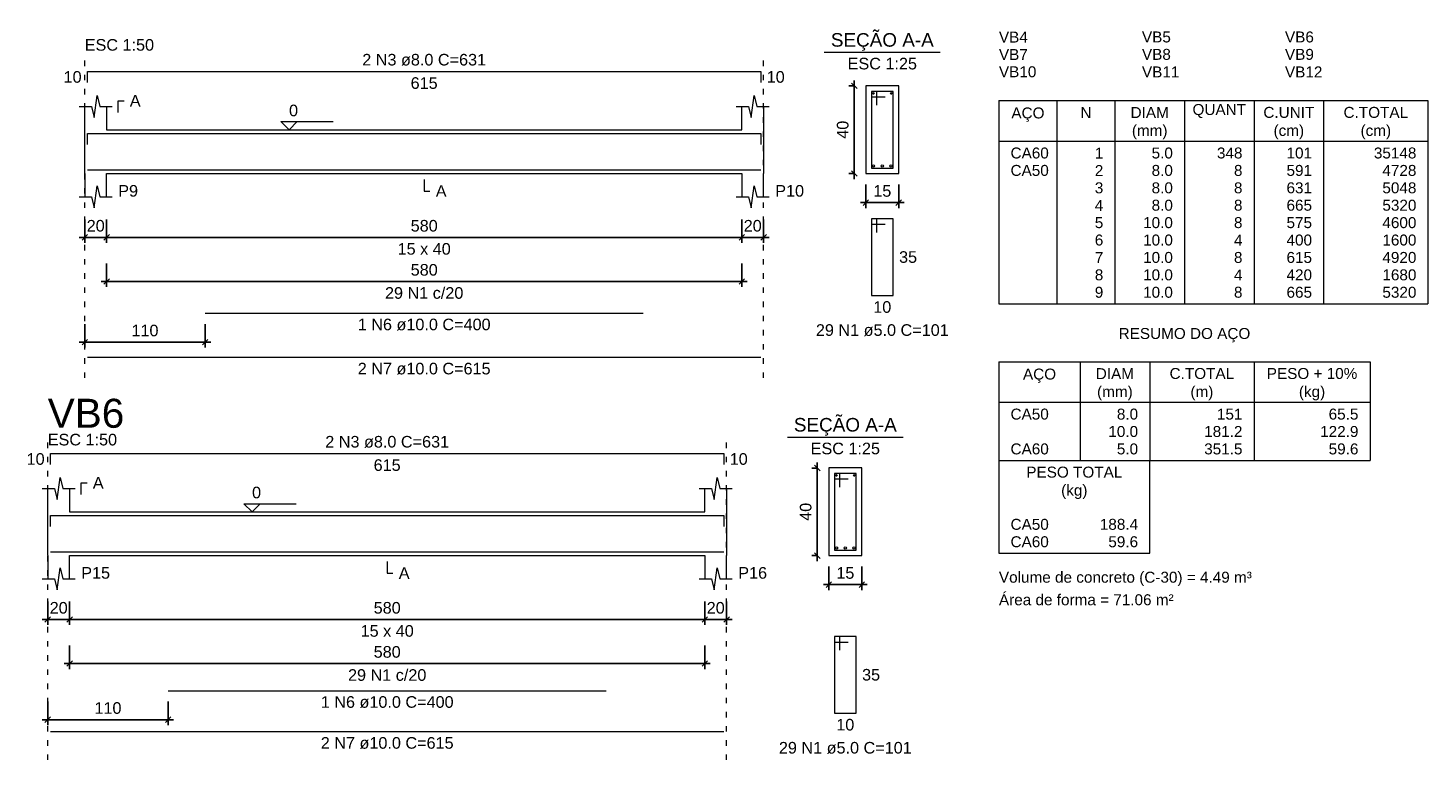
# Model space of a CAD drawing. Header units: millimetres. Extents: x 10789 to 19217, y 2620 to 5346.
# Tile 24 of 49: x 11112 to 11138, y 2808 to 2822. Entities that reach past the tile are written whole.
import ezdxf

# ---------------------------------------------------------------- set-up
doc = ezdxf.new("R2010")
doc.units = ezdxf.units.MM
doc.linetypes.add('DOT2', pattern=[3.175, 0, -3.175])
for name, color, linetype, lineweight in [('Descrição da armadura', 7, 'Continuous', 5), ('DT-Barras na forma', 40, 'Continuous', 5), ('DT-Barras no corte', 5, 'Continuous', 5), ('DT-Barras rebatidas', 40, 'Continuous', 5), ('DT-Cotas', 4, 'Continuous', 5), ('DT-Forma', 5, 'Continuous', 5), ('DT-Pontilhado', 7, 'DOT2', 5), ('DT-Relação do aço', 7, 'Continuous', 5), ('DT-Textos', 7, 'Continuous', 5), ('DT-Título', 7, 'Continuous', 20), ('Textos armaduras', 7, 'Continuous', 5)]:
    doc.layers.add(name, color=color, linetype=linetype, lineweight=lineweight)
doc.styles.add('Arial', font='arial.ttf')
doc.styles.get("Standard").update_dxf_attribs({"font": 'arial.ttf'})
doc.dimstyles.new('UM_25.000000', dxfattribs={"dimtxt": 0.18, "dimasz": 0.1, "dimexe": 0.1, "dimexo": 0.2, "dimgap": 0, "dimtad": 1, "dimtih": 1, "dimtoh": 1, "dimdec": 1, "dimlfac": 25, "dimzin": 0, "dimdsep": 46, "dimtxsty": 'Standard', "dimcen": 0.09, "dimdle": 0.1, "dimclrd": 256, "dimclre": 256, "dimclrt": 7, "dimadec": 1, "dimazin": 2, "dimtfac": 1, "dimtdec": 1, "dimtofl": 0, "dimtmove": 0, "dimatfit": 3, "dimfxl": 1, "dimtolj": 1, "dimarcsym": 0})
doc.dimstyles.new('UM_50.000000', dxfattribs={"dimtxt": 0.18, "dimasz": 0.2, "dimexe": 0.2, "dimexo": 0.5, "dimgap": 0, "dimtad": 1, "dimtih": 1, "dimtoh": 1, "dimlfac": 50, "dimzin": 0, "dimdsep": 46, "dimtxsty": 'Standard', "dimcen": 0.09, "dimdle": 0.2, "dimclrd": 256, "dimclre": 256, "dimclrt": 7, "dimazin": 0, "dimtfac": 1, "dimtofl": 0, "dimtmove": 0, "dimatfit": 3, "dimfxl": 1, "dimtolj": 1, "dimtzin": 0, "dimarcsym": 0})

# ---------------------------------------------------------------- blocks, each defined once
blk = doc.blocks.new('_Oblique')
at = {"color": 0, "linetype": 'ByBlock', "lineweight": -2}
blk.add_line((-0.5, -0.5), (0.5, 0.5), dxfattribs=at)
blk = doc.blocks.new('*D70')
at = {"layer": 'Defpoints', "color": 0, "transparency": 16777216}
for p in [(11113.006, 2818.462), (11113.406, 2818.462), (11113.406, 2817.933)]:
    blk.add_point(p, dxfattribs=at)
at = {"layer": 'DT-Cotas', "lineweight": -2, "transparency": 16777216}
for p, q in [((11113.006, 2818.262), (11113.006, 2817.833)), ((11113.406, 2818.262), (11113.406, 2817.833)), ((11112.906, 2817.933), (11113.506, 2817.933))]:
    blk.add_line(p, q, dxfattribs=at)
at = {"layer": 'DT-Cotas', "lineweight": -2, "transparency": 16777216, "xscale": 0.1, "yscale": 0.1, "zscale": 0.1, "rotation": 180}
blk.add_blockref('_Oblique', (11113.006, 2817.933), dxfattribs=at)
at = {"layer": 'DT-Cotas', "lineweight": -2, "transparency": 16777216, "xscale": 0.1, "yscale": 0.1, "zscale": 0.1}
blk.add_blockref('_Oblique', (11113.406, 2817.933), dxfattribs=at)
at = {"layer": 'DT-Cotas', "color": 7, "transparency": 16777216, "insert": (11113.206, 2818.144), "char_height": 0.2118, "attachment_point": 5, "rotation": 0.0057, "style": 'Arial'}
blk.add_mtext('\\A1;20', dxfattribs=at)
blk = doc.blocks.new('*D71')
at = {"layer": 'Defpoints', "color": 0, "transparency": 16777216}
for p in [(11113.406, 2818.462), (11125.006, 2818.462), (11125.006, 2817.933)]:
    blk.add_point(p, dxfattribs=at)
at = {"layer": 'DT-Cotas', "lineweight": -2, "transparency": 16777216}
for p, q in [((11113.406, 2818.262), (11113.406, 2817.833)), ((11125.006, 2818.262), (11125.006, 2817.833)), ((11113.306, 2817.933), (11125.106, 2817.933))]:
    blk.add_line(p, q, dxfattribs=at)
at = {"layer": 'DT-Cotas', "lineweight": -2, "transparency": 16777216, "xscale": 0.1, "yscale": 0.1, "zscale": 0.1, "rotation": 180}
blk.add_blockref('_Oblique', (11113.406, 2817.933), dxfattribs=at)
at = {"layer": 'DT-Cotas', "lineweight": -2, "transparency": 16777216, "xscale": 0.1, "yscale": 0.1, "zscale": 0.1}
blk.add_blockref('_Oblique', (11125.006, 2817.933), dxfattribs=at)
at = {"layer": 'DT-Cotas', "color": 7, "transparency": 16777216, "insert": (11119.206, 2818.144), "char_height": 0.2118, "attachment_point": 5, "rotation": 0.0057, "style": 'Arial'}
blk.add_mtext('\\A1;580', dxfattribs=at)
blk = doc.blocks.new('*D72')
at = {"layer": 'Defpoints', "color": 0, "transparency": 16777216}
for p in [(11125.006, 2818.462), (11125.406, 2818.462), (11125.406, 2817.933)]:
    blk.add_point(p, dxfattribs=at)
at = {"layer": 'DT-Cotas', "lineweight": -2, "transparency": 16777216}
for p, q in [((11125.006, 2818.262), (11125.006, 2817.833)), ((11125.406, 2818.262), (11125.406, 2817.833)), ((11124.906, 2817.933), (11125.506, 2817.933))]:
    blk.add_line(p, q, dxfattribs=at)
at = {"layer": 'DT-Cotas', "lineweight": -2, "transparency": 16777216, "xscale": 0.1, "yscale": 0.1, "zscale": 0.1, "rotation": 180}
blk.add_blockref('_Oblique', (11125.006, 2817.933), dxfattribs=at)
at = {"layer": 'DT-Cotas', "lineweight": -2, "transparency": 16777216, "xscale": 0.1, "yscale": 0.1, "zscale": 0.1}
blk.add_blockref('_Oblique', (11125.406, 2817.933), dxfattribs=at)
at = {"layer": 'DT-Cotas', "color": 7, "transparency": 16777216, "insert": (11125.206, 2818.144), "char_height": 0.2118, "attachment_point": 5, "rotation": 0.0057, "style": 'Arial'}
blk.add_mtext('\\A1;20', dxfattribs=at)
blk = doc.blocks.new('*D73')
at = {"layer": 'Defpoints', "color": 0, "transparency": 16777216}
for p in [(11113.406, 2817.657), (11125.006, 2817.657), (11125.006, 2817.128)]:
    blk.add_point(p, dxfattribs=at)
at = {"layer": 'DT-Cotas', "lineweight": -2, "transparency": 16777216}
for p, q in [((11113.406, 2817.457), (11113.406, 2817.028)), ((11125.006, 2817.457), (11125.006, 2817.028)), ((11113.306, 2817.128), (11125.106, 2817.128))]:
    blk.add_line(p, q, dxfattribs=at)
at = {"layer": 'DT-Cotas', "lineweight": -2, "transparency": 16777216, "xscale": 0.1, "yscale": 0.1, "zscale": 0.1, "rotation": 180}
blk.add_blockref('_Oblique', (11113.406, 2817.128), dxfattribs=at)
at = {"layer": 'DT-Cotas', "lineweight": -2, "transparency": 16777216, "xscale": 0.1, "yscale": 0.1, "zscale": 0.1}
blk.add_blockref('_Oblique', (11125.006, 2817.128), dxfattribs=at)
at = {"layer": 'DT-Cotas', "color": 7, "transparency": 16777216, "insert": (11119.206, 2817.34), "char_height": 0.2118, "attachment_point": 5, "rotation": 0.0057, "style": 'Arial'}
blk.add_mtext('\\A1;580', dxfattribs=at)
blk = doc.blocks.new('*D74')
at = {"layer": 'Defpoints', "color": 0, "transparency": 16777216}
for p in [(11113.006, 2816.55), (11115.206, 2816.55), (11113.006, 2816.021)]:
    blk.add_point(p, dxfattribs=at)
at = {"layer": 'DT-Cotas', "lineweight": -2, "transparency": 16777216}
for p, q in [((11113.006, 2816.35), (11113.006, 2815.921)), ((11115.206, 2816.35), (11115.206, 2815.921)), ((11115.306, 2816.021), (11112.906, 2816.021))]:
    blk.add_line(p, q, dxfattribs=at)
at = {"layer": 'DT-Cotas', "lineweight": -2, "transparency": 16777216, "xscale": 0.1, "yscale": 0.1, "zscale": 0.1, "rotation": 180}
blk.add_blockref('_Oblique', (11113.006, 2816.021), dxfattribs=at)
at = {"layer": 'DT-Cotas', "lineweight": -2, "transparency": 16777216, "xscale": 0.1, "yscale": 0.1, "zscale": 0.1}
blk.add_blockref('_Oblique', (11115.206, 2816.021), dxfattribs=at)
at = {"layer": 'DT-Cotas', "color": 7, "transparency": 16777216, "insert": (11114.106, 2816.232), "char_height": 0.2118, "attachment_point": 5, "rotation": 0.0057, "style": 'Arial'}
blk.add_mtext('\\A1;110', dxfattribs=at)
blk = doc.blocks.new('*D75')
at = {"layer": 'Defpoints', "color": 0, "transparency": 16777216}
for p in [(11127.061, 2820.698), (11127.273, 2820.698), (11127.273, 2819.098)]:
    blk.add_point(p, dxfattribs=at)
at = {"layer": 'DT-Cotas', "lineweight": -2, "transparency": 16777216}
for p, q in [((11127.073, 2820.698), (11126.961, 2820.698)), ((11127.061, 2818.998), (11127.061, 2820.798)), ((11127.073, 2819.098), (11126.961, 2819.098))]:
    blk.add_line(p, q, dxfattribs=at)
at = {"layer": 'DT-Cotas', "lineweight": -2, "transparency": 16777216, "xscale": 0.1, "yscale": 0.1, "zscale": 0.1}
for p, rotation in [((11127.061, 2820.698), 90), ((11127.061, 2819.098), 270)]:
    blk.add_blockref('_Oblique', p, dxfattribs=dict(at, rotation=rotation))
at = {"layer": 'DT-Cotas', "color": 7, "transparency": 16777216, "insert": (11126.85, 2819.898), "char_height": 0.2118, "attachment_point": 5, "rotation": 90, "style": 'Arial'}
blk.add_mtext('\\A1;40', dxfattribs=at)
blk = doc.blocks.new('*D76')
at = {"layer": 'Defpoints', "color": 0, "transparency": 16777216}
for p in [(11127.273, 2819.098), (11127.873, 2819.098), (11127.873, 2818.568)]:
    blk.add_point(p, dxfattribs=at)
at = {"layer": 'DT-Cotas', "lineweight": -2, "transparency": 16777216}
for p, q in [((11127.273, 2818.898), (11127.273, 2818.468)), ((11127.873, 2818.898), (11127.873, 2818.468)), ((11127.173, 2818.568), (11127.973, 2818.568))]:
    blk.add_line(p, q, dxfattribs=at)
at = {"layer": 'DT-Cotas', "lineweight": -2, "transparency": 16777216, "xscale": 0.1, "yscale": 0.1, "zscale": 0.1, "rotation": 180}
blk.add_blockref('_Oblique', (11127.273, 2818.568), dxfattribs=at)
at = {"layer": 'DT-Cotas', "lineweight": -2, "transparency": 16777216, "xscale": 0.1, "yscale": 0.1, "zscale": 0.1}
blk.add_blockref('_Oblique', (11127.873, 2818.568), dxfattribs=at)
at = {"layer": 'DT-Cotas', "color": 7, "transparency": 16777216, "insert": (11127.573, 2818.78), "char_height": 0.2118, "attachment_point": 5, "rotation": 0.0057, "style": 'Arial'}
blk.add_mtext('\\A1;15', dxfattribs=at)
blk = doc.blocks.new('*D83')
at = {"layer": 'Defpoints', "color": 0, "transparency": 16777216}
for p in [(11112.33, 2811.489), (11112.73, 2811.489), (11112.73, 2810.959)]:
    blk.add_point(p, dxfattribs=at)
at = {"layer": 'DT-Cotas', "lineweight": -2, "transparency": 16777216}
for p, q in [((11112.33, 2811.289), (11112.33, 2810.859)), ((11112.73, 2811.289), (11112.73, 2810.859)), ((11112.23, 2810.959), (11112.83, 2810.959))]:
    blk.add_line(p, q, dxfattribs=at)
at = {"layer": 'DT-Cotas', "lineweight": -2, "transparency": 16777216, "xscale": 0.1, "yscale": 0.1, "zscale": 0.1, "rotation": 180}
blk.add_blockref('_Oblique', (11112.33, 2810.959), dxfattribs=at)
at = {"layer": 'DT-Cotas', "lineweight": -2, "transparency": 16777216, "xscale": 0.1, "yscale": 0.1, "zscale": 0.1}
blk.add_blockref('_Oblique', (11112.73, 2810.959), dxfattribs=at)
at = {"layer": 'DT-Cotas', "color": 7, "transparency": 16777216, "insert": (11112.53, 2811.171), "char_height": 0.2118, "attachment_point": 5, "rotation": 0.0057, "style": 'Arial'}
blk.add_mtext('\\A1;20', dxfattribs=at)
blk = doc.blocks.new('*D84')
at = {"layer": 'Defpoints', "color": 0, "transparency": 16777216}
for p in [(11112.73, 2811.489), (11124.33, 2811.489), (11124.33, 2810.959)]:
    blk.add_point(p, dxfattribs=at)
at = {"layer": 'DT-Cotas', "lineweight": -2, "transparency": 16777216}
for p, q in [((11112.73, 2811.289), (11112.73, 2810.859)), ((11124.33, 2811.289), (11124.33, 2810.859)), ((11112.63, 2810.959), (11124.43, 2810.959))]:
    blk.add_line(p, q, dxfattribs=at)
at = {"layer": 'DT-Cotas', "lineweight": -2, "transparency": 16777216, "xscale": 0.1, "yscale": 0.1, "zscale": 0.1, "rotation": 180}
blk.add_blockref('_Oblique', (11112.73, 2810.959), dxfattribs=at)
at = {"layer": 'DT-Cotas', "lineweight": -2, "transparency": 16777216, "xscale": 0.1, "yscale": 0.1, "zscale": 0.1}
blk.add_blockref('_Oblique', (11124.33, 2810.959), dxfattribs=at)
at = {"layer": 'DT-Cotas', "color": 7, "transparency": 16777216, "insert": (11118.53, 2811.171), "char_height": 0.2118, "attachment_point": 5, "rotation": 0.0057, "style": 'Arial'}
blk.add_mtext('\\A1;580', dxfattribs=at)
blk = doc.blocks.new('*D85')
at = {"layer": 'Defpoints', "color": 0, "transparency": 16777216}
for p in [(11124.33, 2811.489), (11124.73, 2811.489), (11124.73, 2810.959)]:
    blk.add_point(p, dxfattribs=at)
at = {"layer": 'DT-Cotas', "lineweight": -2, "transparency": 16777216}
for p, q in [((11124.33, 2811.289), (11124.33, 2810.859)), ((11124.73, 2811.289), (11124.73, 2810.859)), ((11124.23, 2810.959), (11124.83, 2810.959))]:
    blk.add_line(p, q, dxfattribs=at)
at = {"layer": 'DT-Cotas', "lineweight": -2, "transparency": 16777216, "xscale": 0.1, "yscale": 0.1, "zscale": 0.1, "rotation": 180}
blk.add_blockref('_Oblique', (11124.33, 2810.959), dxfattribs=at)
at = {"layer": 'DT-Cotas', "lineweight": -2, "transparency": 16777216, "xscale": 0.1, "yscale": 0.1, "zscale": 0.1}
blk.add_blockref('_Oblique', (11124.73, 2810.959), dxfattribs=at)
at = {"layer": 'DT-Cotas', "color": 7, "transparency": 16777216, "insert": (11124.53, 2811.171), "char_height": 0.2118, "attachment_point": 5, "rotation": 0.0057, "style": 'Arial'}
blk.add_mtext('\\A1;20', dxfattribs=at)
blk = doc.blocks.new('*D86')
at = {"layer": 'Defpoints', "color": 0, "transparency": 16777216}
for p in [(11112.73, 2810.684), (11124.33, 2810.684), (11124.33, 2810.155)]:
    blk.add_point(p, dxfattribs=at)
at = {"layer": 'DT-Cotas', "lineweight": -2, "transparency": 16777216}
for p, q in [((11112.73, 2810.484), (11112.73, 2810.055)), ((11124.33, 2810.484), (11124.33, 2810.055)), ((11112.63, 2810.155), (11124.43, 2810.155))]:
    blk.add_line(p, q, dxfattribs=at)
at = {"layer": 'DT-Cotas', "lineweight": -2, "transparency": 16777216, "xscale": 0.1, "yscale": 0.1, "zscale": 0.1, "rotation": 180}
blk.add_blockref('_Oblique', (11112.73, 2810.155), dxfattribs=at)
at = {"layer": 'DT-Cotas', "lineweight": -2, "transparency": 16777216, "xscale": 0.1, "yscale": 0.1, "zscale": 0.1}
blk.add_blockref('_Oblique', (11124.33, 2810.155), dxfattribs=at)
at = {"layer": 'DT-Cotas', "color": 7, "transparency": 16777216, "insert": (11118.53, 2810.366), "char_height": 0.2118, "attachment_point": 5, "rotation": 0.0057, "style": 'Arial'}
blk.add_mtext('\\A1;580', dxfattribs=at)
blk = doc.blocks.new('*D87')
at = {"layer": 'Defpoints', "color": 0, "transparency": 16777216}
for p in [(11112.33, 2809.66), (11114.53, 2809.66), (11112.33, 2809.13)]:
    blk.add_point(p, dxfattribs=at)
at = {"layer": 'DT-Cotas', "lineweight": -2, "transparency": 16777216}
for p, q in [((11112.33, 2809.46), (11112.33, 2809.03)), ((11114.53, 2809.46), (11114.53, 2809.03)), ((11114.63, 2809.13), (11112.23, 2809.13))]:
    blk.add_line(p, q, dxfattribs=at)
at = {"layer": 'DT-Cotas', "lineweight": -2, "transparency": 16777216, "xscale": 0.1, "yscale": 0.1, "zscale": 0.1, "rotation": 180}
blk.add_blockref('_Oblique', (11112.33, 2809.13), dxfattribs=at)
at = {"layer": 'DT-Cotas', "lineweight": -2, "transparency": 16777216, "xscale": 0.1, "yscale": 0.1, "zscale": 0.1}
blk.add_blockref('_Oblique', (11114.53, 2809.13), dxfattribs=at)
at = {"layer": 'DT-Cotas', "color": 7, "transparency": 16777216, "insert": (11113.43, 2809.342), "char_height": 0.2118, "attachment_point": 5, "rotation": 0.0057, "style": 'Arial'}
blk.add_mtext('\\A1;110', dxfattribs=at)
blk = doc.blocks.new('*D88')
at = {"layer": 'Defpoints', "color": 0, "transparency": 16777216}
for p in [(11126.386, 2813.724), (11126.598, 2813.724), (11126.598, 2812.124)]:
    blk.add_point(p, dxfattribs=at)
at = {"layer": 'DT-Cotas', "lineweight": -2, "transparency": 16777216}
for p, q in [((11126.386, 2812.024), (11126.386, 2813.824)), ((11126.398, 2813.724), (11126.286, 2813.724)), ((11126.398, 2812.124), (11126.286, 2812.124))]:
    blk.add_line(p, q, dxfattribs=at)
at = {"layer": 'DT-Cotas', "lineweight": -2, "transparency": 16777216, "xscale": 0.1, "yscale": 0.1, "zscale": 0.1}
for p, rotation in [((11126.386, 2813.724), 90), ((11126.386, 2812.124), 270)]:
    blk.add_blockref('_Oblique', p, dxfattribs=dict(at, rotation=rotation))
at = {"layer": 'DT-Cotas', "color": 7, "transparency": 16777216, "insert": (11126.174, 2812.924), "char_height": 0.2118, "attachment_point": 5, "rotation": 90, "style": 'Arial'}
blk.add_mtext('\\A1;40', dxfattribs=at)
blk = doc.blocks.new('*D89')
at = {"layer": 'Defpoints', "color": 0, "transparency": 16777216}
for p in [(11126.598, 2812.124), (11127.198, 2812.124), (11127.198, 2811.595)]:
    blk.add_point(p, dxfattribs=at)
at = {"layer": 'DT-Cotas', "lineweight": -2, "transparency": 16777216}
for p, q in [((11126.598, 2811.924), (11126.598, 2811.495)), ((11127.198, 2811.924), (11127.198, 2811.495)), ((11126.498, 2811.595), (11127.298, 2811.595))]:
    blk.add_line(p, q, dxfattribs=at)
at = {"layer": 'DT-Cotas', "lineweight": -2, "transparency": 16777216, "xscale": 0.1, "yscale": 0.1, "zscale": 0.1, "rotation": 180}
blk.add_blockref('_Oblique', (11126.598, 2811.595), dxfattribs=at)
at = {"layer": 'DT-Cotas', "lineweight": -2, "transparency": 16777216, "xscale": 0.1, "yscale": 0.1, "zscale": 0.1}
blk.add_blockref('_Oblique', (11127.198, 2811.595), dxfattribs=at)
at = {"layer": 'DT-Cotas', "color": 7, "transparency": 16777216, "insert": (11126.898, 2811.807), "char_height": 0.2118, "attachment_point": 5, "rotation": 0.0057, "style": 'Arial'}
blk.add_mtext('\\A1;15', dxfattribs=at)

msp = doc.modelspace()

# ---------------------------------------------------------------- linework, layer by layer
at = {"layer": 'DT-Barras na forma'}
for p, q in [((11127.47311, 2820.59755), (11127.37311, 2820.59755)), ((11127.37311, 2820.59755), (11127.37311, 2819.19755)), ((11127.77311, 2820.59755), (11127.37311, 2820.59755)), ((11127.37311, 2820.59755), (11127.37311, 2820.49755)), ((11127.37311, 2820.49755), (11127.62311, 2820.49755)), ((11127.47311, 2820.34755), (11127.47311, 2820.59755)), ((11127.77311, 2819.19755), (11127.77311, 2820.59755)), ((11127.37311, 2819.19755), (11127.77311, 2819.19755)), ((11126.79754, 2813.62436), (11126.69754, 2813.62436)), ((11126.69754, 2813.62436), (11126.69754, 2812.22436)), ((11127.09754, 2813.62436), (11126.69754, 2813.62436)), ((11126.69754, 2813.62436), (11126.69754, 2813.52436)), ((11126.69754, 2813.52436), (11126.94754, 2813.52436)), ((11126.79754, 2813.37436), (11126.79754, 2813.62436)), ((11127.09754, 2812.22436), (11127.09754, 2813.62436)), ((11126.69754, 2812.22436), (11127.09754, 2812.22436))]:
    msp.add_line(p, q, dxfattribs=at)
for points in [[(11113.05552, 2819.62955), (11113.05552, 2819.82955), (11125.35552, 2819.82955), (11125.35552, 2819.62955)], [(11113.05552, 2819.16755), (11125.35552, 2819.16755)], [(11115.20552, 2819.16755), (11123.20552, 2819.16755)], [(11112.37996, 2812.65636), (11112.37996, 2812.85636), (11124.67996, 2812.85636), (11124.67996, 2812.65636)], [(11112.37996, 2812.19436), (11124.67996, 2812.19436)], [(11114.52996, 2812.19436), (11122.52996, 2812.19436)]]:
    msp.add_lwpolyline(points, dxfattribs=at)
at = {"layer": 'DT-Barras no corte'}
for centre, radius in [((11127.40911, 2820.56155), 0.016), ((11127.73711, 2820.56155), 0.016), ((11127.41311, 2819.23755), 0.02), ((11127.57311, 2819.23755), 0.02), ((11127.73311, 2819.23755), 0.02), ((11126.73354, 2813.58836), 0.016), ((11127.06154, 2813.58836), 0.016), ((11126.73754, 2812.26436), 0.02), ((11126.89754, 2812.26436), 0.02), ((11127.05754, 2812.26436), 0.02)]:
    msp.add_circle(centre, radius, dxfattribs=at)
at = {"layer": 'DT-Barras rebatidas'}
for p, q in [((11113.05552, 2820.75915), (11113.05552, 2820.95915)), ((11113.05552, 2820.95915), (11125.35552, 2820.95915)), ((11125.35552, 2820.95915), (11125.35552, 2820.75915)), ((11127.47311, 2818.2716), (11127.37311, 2818.2716)), ((11127.37311, 2818.2716), (11127.37311, 2816.8716)), ((11127.77311, 2818.2716), (11127.37311, 2818.2716)), ((11127.37311, 2818.2716), (11127.37311, 2818.1716)), ((11127.37311, 2818.1716), (11127.62311, 2818.1716)), ((11127.47311, 2818.0216), (11127.47311, 2818.2716)), ((11127.77311, 2816.8716), (11127.77311, 2818.2716)), ((11127.37311, 2816.8716), (11127.77311, 2816.8716)), ((11115.20552, 2816.55012), (11123.20552, 2816.55012)), ((11113.05552, 2815.74485), (11125.35552, 2815.74485)), ((11112.37996, 2813.78596), (11112.37996, 2813.98596)), ((11112.37996, 2813.98596), (11124.67996, 2813.98596)), ((11124.67996, 2813.98596), (11124.67996, 2813.78596)), ((11126.79754, 2810.64766), (11126.69754, 2810.64766)), ((11126.69754, 2810.64766), (11126.69754, 2809.24766)), ((11127.09754, 2810.64766), (11126.69754, 2810.64766)), ((11126.69754, 2810.64766), (11126.69754, 2810.54766)), ((11126.69754, 2810.54766), (11126.94754, 2810.54766)), ((11126.79754, 2810.39766), (11126.79754, 2810.64766)), ((11127.09754, 2809.24766), (11127.09754, 2810.64766)), ((11114.52996, 2809.65972), (11122.52996, 2809.65972)), ((11126.69754, 2809.24766), (11127.09754, 2809.24766)), ((11112.37996, 2808.91252), (11124.67996, 2808.91252))]:
    msp.add_line(p, q, dxfattribs=at)
at = {"layer": 'DT-Forma'}
for p, q in [((11127.87311, 2820.69755), (11127.27311, 2820.69755)), ((11127.27311, 2820.69755), (11127.27311, 2820.69755)), ((11127.27311, 2820.69755), (11127.27311, 2819.09755)), ((11127.87311, 2819.09755), (11127.87311, 2820.69755)), ((11127.87311, 2820.69755), (11127.87311, 2820.69755)), ((11113.18052, 2820.12115), (11113.23052, 2820.52115)), ((11113.23052, 2820.52115), (11113.28052, 2820.32115)), ((11125.18052, 2820.12115), (11125.23052, 2820.52115)), ((11125.23052, 2820.52115), (11125.28052, 2820.32115)), ((11112.90552, 2820.32115), (11113.13052, 2820.32115)), ((11113.00552, 2819.89755), (11113.00552, 2820.32115)), ((11113.13052, 2820.32115), (11113.18052, 2820.12115)), ((11113.28052, 2820.32115), (11113.50552, 2820.32115)), ((11113.40552, 2820.32115), (11113.40552, 2819.89755)), ((11124.90552, 2820.32115), (11125.13052, 2820.32115)), ((11125.00552, 2819.89755), (11125.00552, 2820.32115)), ((11125.13052, 2820.32115), (11125.18052, 2820.12115)), ((11125.28052, 2820.32115), (11125.50552, 2820.32115)), ((11125.40552, 2820.32115), (11125.40552, 2819.89755)), ((11113.40552, 2819.89755), (11125.00552, 2819.89755)), ((11113.00552, 2819.09755), (11113.00552, 2818.67395)), ((11113.40552, 2818.67395), (11113.40552, 2819.09755)), ((11113.40552, 2819.09755), (11125.00552, 2819.09755)), ((11125.00552, 2819.09755), (11125.00552, 2818.67395)), ((11125.40552, 2818.67395), (11125.40552, 2819.09755)), ((11127.27311, 2819.09755), (11127.87311, 2819.09755)), ((11127.27311, 2819.09755), (11127.27311, 2819.09755)), ((11127.87311, 2819.09755), (11127.87311, 2819.09755)), ((11112.90552, 2818.67395), (11113.13052, 2818.67395)), ((11113.13052, 2818.67395), (11113.18052, 2818.47395)), ((11113.18052, 2818.47395), (11113.23052, 2818.87395)), ((11113.23052, 2818.87395), (11113.28052, 2818.67395)), ((11113.28052, 2818.67395), (11113.50552, 2818.67395)), ((11124.90552, 2818.67395), (11125.13052, 2818.67395)), ((11125.13052, 2818.67395), (11125.18052, 2818.47395)), ((11125.18052, 2818.47395), (11125.23052, 2818.87395)), ((11125.23052, 2818.87395), (11125.28052, 2818.67395)), ((11125.28052, 2818.67395), (11125.50552, 2818.67395)), ((11112.50496, 2813.14796), (11112.55496, 2813.54796)), ((11112.55496, 2813.54796), (11112.60496, 2813.34796)), ((11124.50496, 2813.14796), (11124.55496, 2813.54796)), ((11124.55496, 2813.54796), (11124.60496, 2813.34796)), ((11127.19754, 2813.72436), (11126.59754, 2813.72436)), ((11126.59754, 2813.72436), (11126.59754, 2813.72436)), ((11126.59754, 2813.72436), (11126.59754, 2812.12436)), ((11127.19754, 2812.12436), (11127.19754, 2813.72436)), ((11127.19754, 2813.72436), (11127.19754, 2813.72436)), ((11112.22996, 2813.34796), (11112.45496, 2813.34796)), ((11112.32996, 2812.92436), (11112.32996, 2813.34796)), ((11112.45496, 2813.34796), (11112.50496, 2813.14796)), ((11112.60496, 2813.34796), (11112.82996, 2813.34796)), ((11112.72996, 2813.34796), (11112.72996, 2812.92436)), ((11124.22996, 2813.34796), (11124.45496, 2813.34796)), ((11124.32996, 2812.92436), (11124.32996, 2813.34796)), ((11124.45496, 2813.34796), (11124.50496, 2813.14796)), ((11124.60496, 2813.34796), (11124.82996, 2813.34796)), ((11124.72996, 2813.34796), (11124.72996, 2812.92436)), ((11112.72996, 2812.92436), (11124.32996, 2812.92436)), ((11112.32996, 2812.12436), (11112.32996, 2811.70076)), ((11112.72996, 2811.70076), (11112.72996, 2812.12436)), ((11112.72996, 2812.12436), (11124.32996, 2812.12436)), ((11124.32996, 2812.12436), (11124.32996, 2811.70076)), ((11124.72996, 2811.70076), (11124.72996, 2812.12436)), ((11126.59754, 2812.12436), (11127.19754, 2812.12436)), ((11126.59754, 2812.12436), (11126.59754, 2812.12436)), ((11127.19754, 2812.12436), (11127.19754, 2812.12436)), ((11112.50496, 2811.50076), (11112.55496, 2811.90076)), ((11112.55496, 2811.90076), (11112.60496, 2811.70076)), ((11124.50496, 2811.50076), (11124.55496, 2811.90076)), ((11124.55496, 2811.90076), (11124.60496, 2811.70076)), ((11112.22996, 2811.70076), (11112.45496, 2811.70076)), ((11112.45496, 2811.70076), (11112.50496, 2811.50076)), ((11112.60496, 2811.70076), (11112.82996, 2811.70076)), ((11124.22996, 2811.70076), (11124.45496, 2811.70076)), ((11124.45496, 2811.70076), (11124.50496, 2811.50076)), ((11124.60496, 2811.70076), (11124.82996, 2811.70076))]:
    msp.add_line(p, q, dxfattribs=at)
at = {"layer": 'DT-Forma', "linetype": 'Continuous'}
for p, q in [((11113.00552, 2819.09755), (11113.00552, 2819.89755)), ((11125.40552, 2819.89755), (11125.40552, 2819.09755)), ((11112.32996, 2812.12436), (11112.32996, 2812.92436)), ((11124.72996, 2812.92436), (11124.72996, 2812.12436))]:
    msp.add_line(p, q, dxfattribs=at)
at = {"layer": 'DT-Pontilhado', "ltscale": 0.05}
for p, q in [((11113.00552, 2815.36801), (11113.00552, 2821.17095)), ((11125.40552, 2815.36801), (11125.40552, 2821.17095)), ((11112.32996, 2808.39482), (11112.32996, 2814.19776)), ((11124.72996, 2808.39482), (11124.72996, 2814.19776))]:
    msp.add_line(p, q, dxfattribs=at)
at = {"layer": 'DT-Relação do aço', "linetype": 'Continuous'}
for p, q in [((11129.70329, 2820.42965), (11137.53989, 2820.42965)), ((11129.70329, 2820.42965), (11129.70329, 2816.72315)), ((11130.76229, 2820.42965), (11130.76229, 2816.72315)), ((11131.82129, 2820.42965), (11131.82129, 2816.72315)), ((11133.09209, 2820.42965), (11133.09209, 2816.72315)), ((11134.36289, 2820.42965), (11134.36289, 2816.72315)), ((11135.63369, 2820.42965), (11135.63369, 2816.72315)), ((11137.53989, 2820.42965), (11137.53989, 2816.72315)), ((11129.70329, 2819.68835), (11137.53989, 2819.68835)), ((11129.70329, 2816.72315), (11137.53989, 2816.72315)), ((11129.70329, 2815.66415), (11129.70329, 2813.86385)), ((11129.70329, 2815.66415), (11136.48089, 2815.66415)), ((11131.18589, 2815.66415), (11131.18589, 2813.86385)), ((11132.45669, 2815.66415), (11132.45669, 2813.86385)), ((11134.36289, 2815.66415), (11134.36289, 2813.86385)), ((11136.48089, 2815.66415), (11136.48089, 2813.86385)), ((11129.70329, 2814.92285), (11136.48089, 2814.92285)), ((11129.70329, 2813.86385), (11136.48089, 2813.86385)), ((11129.70329, 2813.86385), (11129.70329, 2812.16945)), ((11132.45669, 2812.16945), (11132.45669, 2813.86385)), ((11129.70329, 2812.16945), (11132.45669, 2812.16945))]:
    msp.add_line(p, q, dxfattribs=at)
at = {"layer": 'DT-Textos'}
for p, q in [((11126.51411, 2821.31403), (11128.63211, 2821.31403)), ((11125.83854, 2814.28926), (11127.95654, 2814.28926))]:
    msp.add_line(p, q, dxfattribs=at)
for points in [[(11113.61732, 2820.21525), (11113.61732, 2820.42705), (11113.72322, 2820.42705)], [(11116.88552, 2820.04581), (11116.73726, 2819.89755), (11116.589, 2820.04581), (11117.5421, 2820.04581)], [(11119.20552, 2818.99165), (11119.20552, 2818.77985), (11119.31142, 2818.77985)], [(11112.94176, 2813.24206), (11112.94176, 2813.45386), (11113.04766, 2813.45386)], [(11116.20996, 2813.07262), (11116.0617, 2812.92436), (11115.91344, 2813.07262), (11116.86654, 2813.07262)], [(11118.52996, 2812.01846), (11118.52996, 2811.80666), (11118.63586, 2811.80666)]]:
    msp.add_lwpolyline(points, dxfattribs=at)

# ---------------------------------------------------------------- texts
at = {"layer": 'Descrição da armadura', "linetype": 'Continuous', "char_height": 0.2118, "attachment_point": 8, "line_spacing_factor": 0.798, "style": 'Arial'}
for s, insert, width in [('2 N3 ø8.0 C=631', (11119.20552, 2821.06505), 4.5347476), ('29 N1 c/20', (11119.20552, 2816.81011), 2.8693417), ('1 N6 ø10.0 C=400', (11119.20552, 2816.23242), 4.8647001), ('2 N7 ø10.0 C=615', (11119.20552, 2815.42715), 4.8647001), ('2 N3 ø8.0 C=631', (11118.52996, 2814.09186), 4.5347476), ('29 N1 c/20', (11118.52996, 2809.83692), 2.8693417), ('1 N6 ø10.0 C=400', (11118.52996, 2809.34202), 4.8647001), ('2 N7 ø10.0 C=615', (11118.52996, 2808.59482), 4.8647001)]:
    msp.add_mtext(s, dxfattribs=dict(at, insert=insert, width=width))
at = {"layer": 'Descrição da armadura', "color": 7, "linetype": 'Continuous', "char_height": 0.2118, "width": 4.8647001, "attachment_point": 8, "line_spacing_factor": 0.798, "style": 'Arial'}
for insert in [(11127.57311, 2816.1303), (11126.89754, 2808.50636)]:
    msp.add_mtext('29 N1 ø5.0 C=101', dxfattribs=dict(at, insert=insert))
at = {"layer": 'DT-Relação do aço', "linetype": 'Continuous', "char_height": 0.2, "line_spacing_factor": 0.798, "style": 'Arial'}
for s, insert, width, attachment_point in [('VB4', (11129.70329, 2821.48865), 1.1213752, 7), ('VB5', (11132.31549, 2821.48865), 1.1213752, 7), ('VB6', (11134.92769, 2821.48865), 1.1213752, 7), ('VB7', (11129.70329, 2821.17095), 1.1213752, 7), ('VB8', (11132.31549, 2821.17095), 1.1213752, 7), ('VB9', (11134.92769, 2821.17095), 1.1213752, 7), ('VB10', (11129.70329, 2820.85325), 1.4513278, 7), ('VB11', (11132.31549, 2820.85325), 1.4513278, 7), ('VB12', (11134.92769, 2820.85325), 1.4513278, 7), ('AÇO', (11130.23289, 2820.04255), 1.2856273, 8), ('N', (11131.29179, 2820.11195), 0.4284459, 8), ('DIAM', (11132.45669, 2820.11195), 1.4831933, 8), ('QUANT', (11133.72749, 2820.11195), 2.0764706, 8), ('C.UNIT', (11134.99829, 2820.11195), 1.9773979, 8), ('C.TOTAL', (11136.58679, 2820.11195), 2.5052061, 8), ('(mm)', (11132.45689, 2819.72455), 1.3835412, 8), ('(cm)', (11134.99789, 2819.72455), 1.1859752, 8), ('(cm)', (11136.58689, 2819.72455), 1.1859752, 8), ('RESUMO DO AÇO', (11133.09189, 2816.01755), 5.1091953, 8), ('DIAM', (11131.82129, 2815.34645), 1.4831933, 8), ('C.TOTAL', (11133.40979, 2815.34645), 2.5052061, 8), ('PESO + 10%', (11135.42189, 2815.34645), 3.5121553, 8), ('AÇO', (11130.44489, 2815.27655), 1.2856273, 8), ('(mm)', (11131.82089, 2814.95855), 1.3835412, 8), ('(m)', (11133.40989, 2814.95855), 0.8893366, 8), ('(kg)', (11135.42189, 2814.95855), 1.0217232, 8), ('CA50', (11129.91509, 2814.60515), 1.4840623, 7), ('8.0', (11132.24489, 2814.60515), 0.8247366, 9), ('151', (11134.15109, 2814.60515), 0.9898577, 9), ('65.5', (11136.26909, 2814.60515), 1.1546891, 9), ('10.0', (11132.24489, 2814.28745), 1.1546891, 9), ('181.2', (11134.15109, 2814.28745), 1.4846417, 9), ('122.9', (11136.26909, 2814.28745), 1.4846417, 9), ('CA60', (11129.91509, 2813.96975), 1.4840623, 7), ('5.0', (11132.24489, 2813.96975), 0.8247366, 9), ('351.5', (11134.15109, 2813.96975), 1.4846417, 9), ('59.6', (11136.26909, 2813.96975), 1.1546891, 9), ('PESO TOTAL', (11131.07999, 2813.54615), 3.7253644, 8), ('(kg)', (11131.07989, 2813.15855), 1.0217232, 8), ('CA50', (11129.91509, 2812.59305), 1.4840623, 7), ('188.4', (11132.24489, 2812.59305), 1.4846417, 9), ('CA60', (11129.91509, 2812.27535), 1.4840623, 7), ('59.6', (11132.24489, 2812.27535), 1.1546891, 9), ('Volume de concreto (C-30) = 4.49 m³', (11129.70289, 2811.57055), 9.809933, 7), ('Área de forma = 71.06 m²', (11129.70329, 2811.21635), 6.776629, 7)]:
    msp.add_mtext(s, dxfattribs=dict(at, insert=insert, width=width, attachment_point=attachment_point))
at = {"layer": 'DT-Relação do aço', "color": 7, "linetype": 'Continuous', "char_height": 0.2, "line_spacing_factor": 0.798, "style": 'Arial'}
for s, insert, width, attachment_point in [('CA60', (11129.91509, 2819.37065), 1.4840623, 7), ('1', (11131.60949, 2819.37065), 0.3299526, 9), ('5.0', (11132.88029, 2819.37065), 0.8247366, 9), ('348', (11134.15109, 2819.37065), 0.9898577, 9), ('101', (11135.42189, 2819.37065), 0.9898577, 9), ('35148', (11137.32809, 2819.37065), 1.6497628, 9), ('CA50', (11129.91509, 2819.05295), 1.4840623, 7), ('2', (11131.60949, 2819.05295), 0.3299526, 9), ('8.0', (11132.88029, 2819.05295), 0.8247366, 9), ('8', (11134.15109, 2819.05295), 0.3299526, 9), ('591', (11135.42189, 2819.05295), 0.9898577, 9), ('4728', (11137.32809, 2819.05295), 1.3198103, 9), ('3', (11131.60949, 2818.73525), 0.3299526, 9), ('8.0', (11132.88029, 2818.73525), 0.8247366, 9), ('8', (11134.15109, 2818.73525), 0.3299526, 9), ('631', (11135.42189, 2818.73525), 0.9898577, 9), ('5048', (11137.32809, 2818.73525), 1.3198103, 9), ('4', (11131.60949, 2818.41755), 0.3299526, 9), ('8.0', (11132.88029, 2818.41755), 0.8247366, 9), ('8', (11134.15109, 2818.41755), 0.3299526, 9), ('665', (11135.42189, 2818.41755), 0.9898577, 9), ('5320', (11137.32809, 2818.41755), 1.3198103, 9), ('10.0', (11132.88029, 2818.09985), 1.1546891, 9), ('8', (11134.15109, 2818.09985), 0.3299526, 9), ('4600', (11137.32809, 2818.09985), 1.3198103, 9), ('5', (11131.60949, 2818.09985), 0.3299526, 9), ('575', (11135.42189, 2818.09985), 0.9898577, 9), ('6', (11131.60949, 2817.78215), 0.3299526, 9), ('10.0', (11132.88029, 2817.78215), 1.1546891, 9), ('4', (11134.15109, 2817.78215), 0.3299526, 9), ('400', (11135.42189, 2817.78215), 0.9898577, 9), ('1600', (11137.32809, 2817.78215), 1.3198103, 9), ('7', (11131.60949, 2817.46445), 0.3299526, 9), ('10.0', (11132.88029, 2817.46445), 1.1546891, 9), ('8', (11134.15109, 2817.46445), 0.3299526, 9), ('615', (11135.42189, 2817.46445), 0.9898577, 9), ('4920', (11137.32809, 2817.46445), 1.3198103, 9), ('8', (11131.60949, 2817.14675), 0.3299526, 9), ('10.0', (11132.88029, 2817.14675), 1.1546891, 9), ('4', (11134.15109, 2817.14675), 0.3299526, 9), ('420', (11135.42189, 2817.14675), 0.9898577, 9), ('1680', (11137.32809, 2817.14675), 1.3198103, 9), ('9', (11131.60949, 2816.82905), 0.3299526, 9), ('10.0', (11132.88029, 2816.82905), 1.1546891, 9), ('8', (11134.15109, 2816.82905), 0.3299526, 9), ('665', (11135.42189, 2816.82905), 0.9898577, 9), ('5320', (11137.32809, 2816.82905), 1.3198103, 9)]:
    msp.add_mtext(s, dxfattribs=dict(at, insert=insert, width=width, attachment_point=attachment_point))
at = {"layer": 'DT-Textos', "line_spacing_factor": 0.798, "style": 'Arial'}
for s, insert, char_height, width, attachment_point in [('SEÇÃO A-A', (11127.57322, 2821.33813), 0.2471, 4.0593546, 8), ('ESC 1:50', (11113.00552, 2821.33804), 0.2118, 2.552447, 7), ('ESC 1:25', (11127.57311, 2820.99633), 0.2118, 2.552447, 8), ('A', (11113.82912, 2820.32115), 0.2118, 0.3977461, 7), ('0', (11116.73726, 2820.14112), 0.2118, 0.3316492, 7), ('P9', (11113.61732, 2818.67395), 0.2118, 0.7293954, 7), ('A', (11119.41732, 2818.67395), 0.2118, 0.3977461, 7), ('P10', (11125.61732, 2818.67395), 0.2118, 1.0610446, 7), ('15 x 40', (11119.20552, 2817.61495), 0.2118, 1.956119, 8), ('SEÇÃO A-A', (11126.8972, 2814.3139), 0.2471, 4.0593546, 8), ('ESC 1:50', (11112.32996, 2814.13316), 0.2118, 2.552447, 7), ('ESC 1:25', (11126.89754, 2813.97156), 0.2118, 2.552447, 8), ('A', (11113.15356, 2813.34796), 0.2118, 0.3977461, 7), ('0', (11116.0617, 2813.16793), 0.2118, 0.3316492, 7), ('P15', (11112.94176, 2811.70076), 0.2118, 1.0610446, 7), ('A', (11118.74176, 2811.70076), 0.2118, 0.3977461, 7), ('P16', (11124.94176, 2811.70076), 0.2118, 1.0610446, 7), ('15 x 40', (11118.52996, 2810.64176), 0.2118, 1.956119, 8)]:
    msp.add_mtext(s, dxfattribs=dict(at, insert=insert, char_height=char_height, width=width, attachment_point=attachment_point))
at = {"layer": 'DT-Título', "insert": (11112.32996, 2814.45086), "char_height": 0.5295, "width": 2.8178538, "attachment_point": 7, "line_spacing_factor": 0.798, "style": 'Arial'}
msp.add_mtext('VB6', dxfattribs=at)
at = {"layer": 'Textos armaduras', "linetype": 'Continuous', "char_height": 0.2118, "attachment_point": 7, "line_spacing_factor": 0.798, "style": 'Arial'}
for s, insert, width in [('10', (11112.61967, 2820.75325), 0.6599051), ('615', (11118.95806, 2820.64145), 0.9898577), ('10', (11125.46142, 2820.75325), 0.6599051), ('10', (11111.94411, 2813.78006), 0.6599051), ('10', (11124.78586, 2813.78006), 0.6599051), ('615', (11118.2825, 2813.66826), 0.9898577)]:
    msp.add_mtext(s, dxfattribs=dict(at, insert=insert, width=width))
at = {"layer": 'Textos armaduras', "color": 7, "linetype": 'Continuous', "char_height": 0.2118, "width": 0.6599051, "attachment_point": 7, "line_spacing_factor": 0.798, "style": 'Arial'}
for s, insert in [('35', (11127.87901, 2817.4657)), ('10', (11127.40813, 2816.5539)), ('35', (11127.20344, 2809.84176)), ('10', (11126.73257, 2808.92996))]:
    msp.add_mtext(s, dxfattribs=dict(at, insert=insert))

# ---------------------------------------------------------------- dimensions: what is measured, and where the dimension line sits
at = {"layer": 'DT-Cotas'}
for base, p1, p2, picture, middle in [((11127.06131, 2820.69755), (11127.27311, 2819.09755), (11127.27311, 2820.69755), '*D75', (11126.84951, 2819.89755)), ((11126.38574, 2813.72436), (11126.59754, 2812.12436), (11126.59754, 2813.72436), '*D88', (11126.17394, 2812.92436))]:
    dim = msp.add_linear_dim(base=base, p1=p1, p2=p2, angle=90, dimstyle='UM_25.000000', override={"dimtxt": 0.2118, "dimasz": 0.1, "dimexe": 0.1, "dimexo": 0.2, "dimtad": 1, "dimtih": 0, "dimtoh": 0, "dimdec": 1, "dimlfac": 25, "dimzin": 8, "dimtxsty": 'Arial', "dimblk": 'Oblique', "dimblk1": 'Oblique', "dimblk2": 'Oblique', "dimsah": 1, "dimdle": 0.1, "dimse1": 0, "dimse2": 0, "dimclrt": 7, "dimadec": 1, "dimazin": 3, "dimtmove": 2, "dimldrblk": 'Oblique'}, dxfattribs=at)
    dim.commit()
    dim.dimension.update_dxf_attribs({"geometry": picture, "text_midpoint": middle, "dimtype": 160, "text_rotation": 90})
for base, p1, p2, dimstyle, override, picture, middle in [((11127.87311, 2818.56805), (11127.27311, 2819.09755), (11127.87311, 2819.09755), 'UM_25.000000', {"dimtxt": 0.2118, "dimasz": 0.1, "dimexe": 0.1, "dimexo": 0.2, "dimtad": 1, "dimtih": 0, "dimtoh": 0, "dimdec": 1, "dimlfac": 25, "dimzin": 8, "dimtxsty": 'Arial', "dimblk": 'Oblique', "dimblk1": 'Oblique', "dimblk2": 'Oblique', "dimsah": 1, "dimdle": 0.1, "dimse1": 0, "dimse2": 0, "dimclrt": 7, "dimadec": 1, "dimazin": 3, "dimtmove": 2, "dimldrblk": 'Oblique'}, '*D76', (11127.57311, 2818.77985)), ((11113.40552, 2817.93265), (11113.00552, 2818.46215), (11113.40552, 2818.46215), 'UM_50.000000', {"dimtxt": 0.2118, "dimasz": 0.1, "dimexe": 0.1, "dimexo": 0.2, "dimtad": 1, "dimtih": 0, "dimtoh": 0, "dimdec": 1, "dimlfac": 50, "dimzin": 8, "dimtxsty": 'Arial', "dimblk": 'Oblique', "dimblk1": 'Oblique', "dimblk2": 'Oblique', "dimsah": 1, "dimdle": 0.1, "dimse1": 0, "dimse2": 0, "dimclrt": 7, "dimadec": 1, "dimazin": 3, "dimtmove": 2, "dimldrblk": 'Oblique'}, '*D70', (11113.20552, 2818.14445)), ((11125.00552, 2817.93265), (11113.40552, 2818.46215), (11125.00552, 2818.46215), 'UM_50.000000', {"dimtxt": 0.2118, "dimasz": 0.1, "dimexe": 0.1, "dimexo": 0.2, "dimtad": 1, "dimtih": 0, "dimtoh": 0, "dimdec": 1, "dimlfac": 50, "dimzin": 8, "dimtxsty": 'Arial', "dimblk": 'Oblique', "dimblk1": 'Oblique', "dimblk2": 'Oblique', "dimsah": 1, "dimdle": 0.1, "dimse1": 0, "dimse2": 0, "dimclrt": 7, "dimadec": 1, "dimazin": 3, "dimtmove": 2, "dimldrblk": 'Oblique'}, '*D71', (11119.20552, 2818.14445)), ((11125.40552, 2817.93265), (11125.00552, 2818.46215), (11125.40552, 2818.46215), 'UM_50.000000', {"dimtxt": 0.2118, "dimasz": 0.1, "dimexe": 0.1, "dimexo": 0.2, "dimtad": 1, "dimtih": 0, "dimtoh": 0, "dimdec": 1, "dimlfac": 50, "dimzin": 8, "dimtxsty": 'Arial', "dimblk": 'Oblique', "dimblk1": 'Oblique', "dimblk2": 'Oblique', "dimsah": 1, "dimdle": 0.1, "dimse1": 0, "dimse2": 0, "dimclrt": 7, "dimadec": 1, "dimazin": 3, "dimtmove": 2, "dimldrblk": 'Oblique'}, '*D72', (11125.20552, 2818.14445)), ((11125.00552, 2817.12781), (11113.40552, 2817.65731), (11125.00552, 2817.65731), 'UM_50.000000', {"dimtxt": 0.2118, "dimasz": 0.1, "dimexe": 0.1, "dimexo": 0.2, "dimtad": 1, "dimtih": 0, "dimtoh": 0, "dimdec": 1, "dimlfac": 50, "dimzin": 8, "dimtxsty": 'Arial', "dimblk": 'Oblique', "dimblk1": 'Oblique', "dimblk2": 'Oblique', "dimsah": 1, "dimdle": 0.1, "dimse1": 0, "dimse2": 0, "dimclrt": 7, "dimadec": 1, "dimazin": 3, "dimtmove": 2, "dimldrblk": 'Oblique'}, '*D73', (11119.20552, 2817.33961)), ((11113.00552, 2816.02062), (11115.20552, 2816.55012), (11113.00552, 2816.55012), 'UM_50.000000', {"dimtxt": 0.2118, "dimasz": 0.1, "dimexe": 0.1, "dimexo": 0.2, "dimtad": 1, "dimtih": 0, "dimtoh": 0, "dimdec": 1, "dimlfac": 50, "dimzin": 8, "dimtxsty": 'Arial', "dimblk": 'Oblique', "dimblk1": 'Oblique', "dimblk2": 'Oblique', "dimsah": 1, "dimdle": 0.1, "dimse1": 0, "dimse2": 0, "dimclrt": 7, "dimadec": 1, "dimazin": 3, "dimtmove": 2, "dimldrblk": 'Oblique'}, '*D74', (11114.10552, 2816.23242)), ((11127.19754, 2811.59486), (11126.59754, 2812.12436), (11127.19754, 2812.12436), 'UM_25.000000', {"dimtxt": 0.2118, "dimasz": 0.1, "dimexe": 0.1, "dimexo": 0.2, "dimtad": 1, "dimtih": 0, "dimtoh": 0, "dimdec": 1, "dimlfac": 25, "dimzin": 8, "dimtxsty": 'Arial', "dimblk": 'Oblique', "dimblk1": 'Oblique', "dimblk2": 'Oblique', "dimsah": 1, "dimdle": 0.1, "dimse1": 0, "dimse2": 0, "dimclrt": 7, "dimadec": 1, "dimazin": 3, "dimtmove": 2, "dimldrblk": 'Oblique'}, '*D89', (11126.89754, 2811.80666)), ((11112.72996, 2810.95946), (11112.32996, 2811.48896), (11112.72996, 2811.48896), 'UM_50.000000', {"dimtxt": 0.2118, "dimasz": 0.1, "dimexe": 0.1, "dimexo": 0.2, "dimtad": 1, "dimtih": 0, "dimtoh": 0, "dimdec": 1, "dimlfac": 50, "dimzin": 8, "dimtxsty": 'Arial', "dimblk": 'Oblique', "dimblk1": 'Oblique', "dimblk2": 'Oblique', "dimsah": 1, "dimdle": 0.1, "dimse1": 0, "dimse2": 0, "dimclrt": 7, "dimadec": 1, "dimazin": 3, "dimtmove": 2, "dimldrblk": 'Oblique'}, '*D83', (11112.52996, 2811.17126)), ((11124.32996, 2810.95946), (11112.72996, 2811.48896), (11124.32996, 2811.48896), 'UM_50.000000', {"dimtxt": 0.2118, "dimasz": 0.1, "dimexe": 0.1, "dimexo": 0.2, "dimtad": 1, "dimtih": 0, "dimtoh": 0, "dimdec": 1, "dimlfac": 50, "dimzin": 8, "dimtxsty": 'Arial', "dimblk": 'Oblique', "dimblk1": 'Oblique', "dimblk2": 'Oblique', "dimsah": 1, "dimdle": 0.1, "dimse1": 0, "dimse2": 0, "dimclrt": 7, "dimadec": 1, "dimazin": 3, "dimtmove": 2, "dimldrblk": 'Oblique'}, '*D84', (11118.52996, 2811.17126)), ((11124.72996, 2810.95946), (11124.32996, 2811.48896), (11124.72996, 2811.48896), 'UM_50.000000', {"dimtxt": 0.2118, "dimasz": 0.1, "dimexe": 0.1, "dimexo": 0.2, "dimtad": 1, "dimtih": 0, "dimtoh": 0, "dimdec": 1, "dimlfac": 50, "dimzin": 8, "dimtxsty": 'Arial', "dimblk": 'Oblique', "dimblk1": 'Oblique', "dimblk2": 'Oblique', "dimsah": 1, "dimdle": 0.1, "dimse1": 0, "dimse2": 0, "dimclrt": 7, "dimadec": 1, "dimazin": 3, "dimtmove": 2, "dimldrblk": 'Oblique'}, '*D85', (11124.52996, 2811.17126)), ((11124.32996, 2810.15462), (11112.72996, 2810.68412), (11124.32996, 2810.68412), 'UM_50.000000', {"dimtxt": 0.2118, "dimasz": 0.1, "dimexe": 0.1, "dimexo": 0.2, "dimtad": 1, "dimtih": 0, "dimtoh": 0, "dimdec": 1, "dimlfac": 50, "dimzin": 8, "dimtxsty": 'Arial', "dimblk": 'Oblique', "dimblk1": 'Oblique', "dimblk2": 'Oblique', "dimsah": 1, "dimdle": 0.1, "dimse1": 0, "dimse2": 0, "dimclrt": 7, "dimadec": 1, "dimazin": 3, "dimtmove": 2, "dimldrblk": 'Oblique'}, '*D86', (11118.52996, 2810.36642)), ((11112.32996, 2809.13022), (11114.52996, 2809.65972), (11112.32996, 2809.65972), 'UM_50.000000', {"dimtxt": 0.2118, "dimasz": 0.1, "dimexe": 0.1, "dimexo": 0.2, "dimtad": 1, "dimtih": 0, "dimtoh": 0, "dimdec": 1, "dimlfac": 50, "dimzin": 8, "dimtxsty": 'Arial', "dimblk": 'Oblique', "dimblk1": 'Oblique', "dimblk2": 'Oblique', "dimsah": 1, "dimdle": 0.1, "dimse1": 0, "dimse2": 0, "dimclrt": 7, "dimadec": 1, "dimazin": 3, "dimtmove": 2, "dimldrblk": 'Oblique'}, '*D87', (11113.42996, 2809.34202))]:
    dim = msp.add_linear_dim(base=base, p1=p1, p2=p2, dimstyle=dimstyle, override=override, dxfattribs=at)
    dim.commit()
    dim.dimension.update_dxf_attribs({"geometry": picture, "text_midpoint": middle, "dimtype": 160, "text_rotation": 0.00573})

doc.saveas('drawing.dxf')
